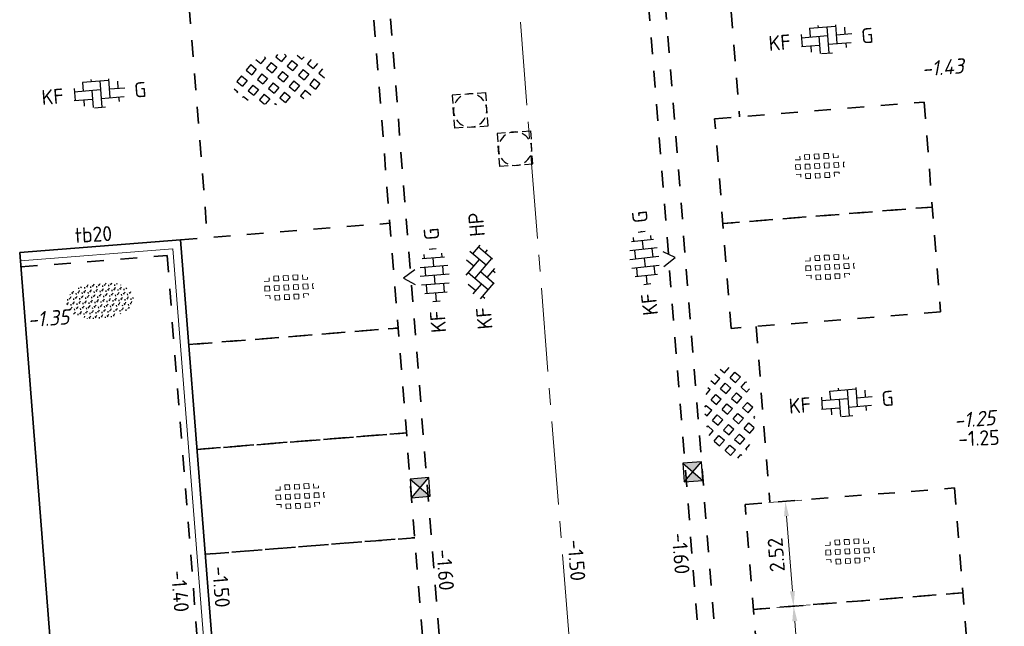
# Model space of a CAD drawing. Header units: metres. Extents: x 97990 to 98409, y 436026 to 436301.
# Tile 40 of 55: x 98260 to 98283, y 436213 to 436228. Entities that reach past the tile are written whole.
import ezdxf
from ezdxf.enums import TextEntityAlignment as Align

# ---------------------------------------------------------------- set-up
doc = ezdxf.new("R2010")
doc.units = ezdxf.units.M
doc.linetypes.add('AM-AS-SO', pattern=[16, 10, -2, 2, -2])
doc.linetypes.add('ZZ-HIDDEN-SO', pattern=[4, 2, -2])
for name, color, linetype, lineweight in [('B-WE-VH-NAP-T18-200', 252, 'Continuous', 18), ('B-WE-VH-OPENVERHARDING_TEGEL_GRAS-S-200', 70, 'Continuous', 18), ('N-GV-GR-BEPLANTING-G', 90, 'Continuous', 35), ('N-WE-AM-AS_WEG-G', 10, 'AM-AS-SO', 18), ('N-WE-GR-BEPLANTING-S-200', 90, 'Continuous', 25), ('N-WE-RI-HWA_KOLK-S-200', 150, 'Continuous', 25), ('N-WE-RI-OVERIG_RIOOLPUT-OPHOOGTEBRENGEN-S-200', 1, 'Continuous', 25), ('N-WE-VH-FUNDERING_ZANDCEMENTSTABILISATIE-G', 7, 'ZZ-HIDDEN-SO', 35), ('N-WE-VH-HALFVERHARDING_GRASBETONSTEEN-S-200', 1, 'Continuous', 25), ('N-WE-VH-KANTOPSLUITING-T18-200', 1, 'Continuous', 18), ('N-WE-VH-KANTOPSLUITING_ACHTERKANTBAND-G', 1, 'Continuous', 18), ('N-WE-VH-KANTOPSLUITING_TROTTOIRBAND_180X200-G', 2, 'Continuous', 35), ('N-WE-VH-M-200', 7, 'Continuous', 18), ('N-WE-VH-MATERIAALGRENS-G', 7, 'ZZ-HIDDEN-SO', 35), ('N-WE-VH-NAP-T18-200', 4, 'Continuous', 18), ('N-WE-VH-OPENVERHARDING_BETONSTRAATSTEEN-S-200', 90, 'Continuous', 25)]:
    doc.layers.add(name, color=color, linetype=linetype, lineweight=lineweight)
doc.styles.add('NLCS-ISO', font='NLCS-ISO.ttf')
doc.styles.add('NLCS-ISO-M200-T18', font='NLCS-ISO.ttf', dxfattribs={"height": 0.36})
doc.styles.add('NLCS-ISO-M200-T18_CURSIEF', font='NLCS-ISO.ttf', dxfattribs={"oblique": 15, "height": 0.36})
doc.dimstyles.new('NLCS-M200-T18-PIJL_L2_H0', dxfattribs={"dimscale": 0.2, "dimtxt": 2.5, "dimasz": 1.8, "dimexe": 2, "dimexo": 2, "dimgap": 0.7, "dimtad": 1, "dimzin": 0, "dimdsep": 46, "dimtxsty": 'NLCS-ISO-M200-T18', "dimcen": 0, "dimdle": 2, "dimclrd": 256, "dimclre": 256, "dimclrt": 1, "dimadec": 0, "dimazin": 0, "dimtfac": 1, "dimtdec": 3, "dimtofl": 0, "dimtmove": 0, "dimatfit": 3, "dimfxl": 2, "dimfxlon": 1, "dimtfillclr": 256, "dimtolj": 1, "dimtzin": 0, "dimlwd": -1, "dimlwe": -1, "dimarcsym": 0})

# ---------------------------------------------------------------- blocks, each defined once
blk = doc.blocks.new('SVH-BSS_KEIFORMAAT_KEPER_KL-SO')
for p, q in [((-2.227386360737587, 0.7424621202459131), (-1.387291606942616, 1.582556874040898)), ((-2.227386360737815, -0.7424621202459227), (-2.461364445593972e-13, 1.484924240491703)), ((-0.2594888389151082, 1.744413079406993), (1.484924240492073, -2.322309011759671e-13)), ((0.742462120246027, 0.7424621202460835), (1.540824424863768, 1.540824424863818)), ((-3.217335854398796, 0.2474873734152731), (-1.484924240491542, -1.484924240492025)), ((-3.217335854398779, -0.2474873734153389), (-2.969848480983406, 3.774758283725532e-14)), ((-2.561802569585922, 1.07687832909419), (-1.484924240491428, -2.748912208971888e-13)), ((-1.540824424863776, -1.540824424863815), (2.086109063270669e-13, 2.082778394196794e-13)), ((-0.7424621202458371, 0.7424621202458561), (1.484924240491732, -1.48492424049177)), ((0.7424621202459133, -0.7424621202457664), (2.561802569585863, 1.07687832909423)), ((1.387291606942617, -1.582556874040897), (2.969848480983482, 9.325873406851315e-15)), ((2.227386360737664, 0.7424621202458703), (3.217335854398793, -0.2474873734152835)), ((-0.7424621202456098, -0.7424621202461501), (0.2594888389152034, -1.744413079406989)), ((2.227386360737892, -0.7424621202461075), (2.561802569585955, -1.076878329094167)), ((-0.259488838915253, -1.744413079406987), (9.492406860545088e-14, -1.484924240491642))]:
    blk.add_line(p, q)
at = {"style": 'NLCS-ISO'}
blk.add_attdef('FORMAAT', text='', height=1.8, dxfattribs=at).set_placement((-4.25, 3.445092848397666e-16), align=Align.MIDDLE_RIGHT)
blk.add_attdef('KLEUR', text='', height=1.8, dxfattribs=at).set_placement((4.25, 0), align=Align.MIDDLE_LEFT)
at = {"style": 'NLCS-ISO', "flags": 1}
blk.add_attdef('FUNCTIE', text='', height=1.8, dxfattribs=at).set_placement((-7.804418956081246e-16, -2.75), align=Align.TOP_CENTER)
blk = doc.blocks.new('SVH-GRASTEGEL_01_KL-SO')
for p, q in [((-1.866236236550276, 0.8829363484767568), (-1.866236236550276, 1.384348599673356)), ((-1.291236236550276, 1.45793634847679), (-0.7162362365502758, 1.45793634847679)), ((-1.291236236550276, 0.8829363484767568), (-1.291236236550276, 1.457936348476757)), ((-0.7162362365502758, 0.8829363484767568), (-0.7162362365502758, 1.457936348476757)), ((-0.1412362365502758, 1.45793634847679), (0.4337637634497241, 1.45793634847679)), ((-0.1412362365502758, 0.8829363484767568), (-0.1412362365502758, 1.457936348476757)), ((0.4337637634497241, 0.8829363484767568), (0.4337637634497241, 1.457936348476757)), ((1.008763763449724, 1.45793634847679), (1.583763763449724, 1.45793634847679)), ((1.008763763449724, 0.8829363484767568), (1.008763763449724, 1.457936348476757)), ((1.583763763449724, 0.8829363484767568), (1.583763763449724, 1.457936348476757)), ((2.158763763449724, 0.8829363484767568), (2.158763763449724, 1.255005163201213)), ((-3.124977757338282, 0.3079363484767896), (-3.016236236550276, 0.3079363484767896)), ((-3.016236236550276, -0.2670636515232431), (-3.016236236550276, 0.3079363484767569)), ((-2.441236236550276, 0.8829363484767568), (-2.441236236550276, 1.094667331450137)), ((-2.441236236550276, 0.8829363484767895), (-1.866236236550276, 0.8829363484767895)), ((-2.441236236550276, 0.3079363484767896), (-1.866236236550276, 0.3079363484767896)), ((-2.441236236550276, -0.2670636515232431), (-2.441236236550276, 0.3079363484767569)), ((-1.866236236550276, -0.2670636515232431), (-1.866236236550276, 0.3079363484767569)), ((-1.291236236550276, 0.8829363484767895), (-0.7162362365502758, 0.8829363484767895)), ((-1.291236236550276, 0.3079363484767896), (-0.7162362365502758, 0.3079363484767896)), ((-1.291236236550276, -0.2670636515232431), (-1.291236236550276, 0.3079363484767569)), ((-0.7162362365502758, -0.2670636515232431), (-0.7162362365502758, 0.3079363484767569)), ((-0.1412362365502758, 0.8829363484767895), (0.4337637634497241, 0.8829363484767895)), ((-0.1412362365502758, 0.3079363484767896), (0.4337637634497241, 0.3079363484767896)), ((-0.1412362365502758, -0.2670636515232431), (-0.1412362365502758, 0.3079363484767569)), ((0.4337637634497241, -0.2670636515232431), (0.4337637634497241, 0.3079363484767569)), ((1.008763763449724, 0.8829363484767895), (1.583763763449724, 0.8829363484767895)), ((1.008763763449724, 0.3079363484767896), (1.583763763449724, 0.3079363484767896)), ((1.008763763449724, -0.2670636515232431), (1.008763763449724, 0.3079363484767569)), ((1.583763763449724, -0.2670636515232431), (1.583763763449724, 0.3079363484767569)), ((2.158763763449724, 0.8829363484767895), (2.72099081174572, 0.8829363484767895)), ((2.158763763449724, 0.3079363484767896), (2.733763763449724, 0.3079363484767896)), ((2.158763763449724, -0.2670636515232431), (2.158763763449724, 0.3079363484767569)), ((2.733763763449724, -0.2670636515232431), (2.733763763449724, 0.3079363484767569)), ((-3.137920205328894, -0.2670636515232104), (-3.016236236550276, -0.2670636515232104)), ((-2.441236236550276, -0.2670636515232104), (-1.866236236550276, -0.2670636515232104)), ((-2.441236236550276, -0.8420636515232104), (-1.866236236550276, -0.8420636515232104)), ((-2.441236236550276, -1.094667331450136), (-2.441236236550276, -0.842063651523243)), ((-1.866236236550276, -1.384348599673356), (-1.866236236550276, -0.842063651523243)), ((-1.291236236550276, -0.2670636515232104), (-0.7162362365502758, -0.2670636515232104)), ((-1.291236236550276, -0.8420636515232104), (-0.7162362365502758, -0.8420636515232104)), ((-1.291236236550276, -1.417063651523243), (-1.291236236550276, -0.842063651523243)), ((-0.7162362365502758, -1.417063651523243), (-0.7162362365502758, -0.842063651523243)), ((-0.1412362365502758, -0.2670636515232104), (0.4337637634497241, -0.2670636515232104)), ((-0.1412362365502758, -0.8420636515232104), (0.4337637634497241, -0.8420636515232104)), ((-0.1412362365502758, -1.417063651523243), (-0.1412362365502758, -0.842063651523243)), ((0.4337637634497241, -1.417063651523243), (0.4337637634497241, -0.842063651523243)), ((1.008763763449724, -0.2670636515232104), (1.583763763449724, -0.2670636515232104)), ((1.008763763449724, -0.8420636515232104), (1.583763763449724, -0.8420636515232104)), ((1.008763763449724, -1.417063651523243), (1.008763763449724, -0.842063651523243)), ((1.583763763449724, -1.417063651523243), (1.583763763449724, -0.842063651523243)), ((2.158763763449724, -0.2670636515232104), (2.733763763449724, -0.2670636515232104)), ((2.158763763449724, -0.8420636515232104), (2.733763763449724, -0.8420636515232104)), ((2.158763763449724, -1.255005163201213), (2.158763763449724, -0.842063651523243)), ((2.733763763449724, -0.871421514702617), (2.733763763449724, -0.842063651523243)), ((-1.291236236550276, -1.41706365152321), (-0.7162362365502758, -1.41706365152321)), ((-0.1412362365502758, -1.41706365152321), (0.4337637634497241, -1.41706365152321)), ((1.008763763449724, -1.41706365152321), (1.583763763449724, -1.41706365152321))]:
    blk.add_line(p, q)
at = {"style": 'NLCS-ISO'}
blk.add_attdef('FORMAAT', text='', height=1.8, dxfattribs=at).set_placement((-4.391236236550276, 0.02043634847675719), align=Align.MIDDLE_RIGHT)
blk.add_attdef('KLEUR', text='', height=1.8, dxfattribs=at).set_placement((4.108763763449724, 0.02043634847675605), align=Align.MIDDLE_LEFT)
at = {"style": 'NLCS-ISO', "flags": 1}
blk.add_attdef('FUNCTIE', text='', height=1.8, dxfattribs=at).set_placement((-0.1412362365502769, -2.729563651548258), align=Align.TOP_CENTER)
blk = doc.blocks.new('SVH-GRASBETONSTEEN_02-SO')
for p, q in [((-2.40223235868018, 2.210629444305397), (-2.766716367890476, 2.575113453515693)), ((-1.164783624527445, 2.210629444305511), (-0.5460651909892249, 2.82934787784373)), ((0.07264137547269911, 2.210629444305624), (-0.5460770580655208, 2.829347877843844)), ((0.6913657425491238, 2.82935381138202), (0.5625822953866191, 2.958137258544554)), ((0.6913657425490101, 2.829353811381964), (0.8046645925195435, 2.942652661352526)), ((1.310090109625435, 2.210629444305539), (1.894162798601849, 2.794702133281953)), ((2.547515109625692, 2.210629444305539), (1.980940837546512, 2.77720371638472)), ((-4.877094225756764, 0.9731925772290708), (-4.258375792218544, 1.591911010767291)), ((-3.639669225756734, 0.9731925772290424), (-4.258387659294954, 1.591911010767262)), ((-3.020944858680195, 1.591916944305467), (-3.639663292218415, 2.210635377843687)), ((-3.639657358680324, 2.210629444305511), (-3.587975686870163, 2.262311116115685)), ((-3.020944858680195, 1.591916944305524), (-2.402226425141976, 2.210635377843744)), ((-2.402220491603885, 0.9731925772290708), (-1.783502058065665, 1.591911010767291)), ((-1.164795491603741, 0.9731925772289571), (-1.78351392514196, 1.591911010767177)), ((-0.546071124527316, 1.591916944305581), (-1.164789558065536, 2.210635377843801)), ((-0.5460711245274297, 1.591916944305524), (0.0726473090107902, 2.210635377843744)), ((0.07265324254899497, 0.9731925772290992), (0.6913716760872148, 1.591911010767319)), ((1.310078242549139, 0.9731925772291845), (0.691359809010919, 1.591911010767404)), ((1.928802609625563, 1.591916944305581), (1.310084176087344, 2.210635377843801)), ((1.928802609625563, 1.591916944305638), (2.547521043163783, 2.210635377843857)), ((2.547526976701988, 0.9731925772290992), (3.166245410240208, 1.591911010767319)), ((3.784951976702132, 0.9731925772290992), (3.166233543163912, 1.591911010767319)), ((4.403676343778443, 1.591916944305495), (3.874966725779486, 2.120626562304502)), ((4.403676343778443, 1.591916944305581), (4.521478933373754, 1.709719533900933)), ((-4.877106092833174, -0.2642442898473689), (-5.487478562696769, 0.346128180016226)), ((-4.258381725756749, 0.3544800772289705), (-4.877100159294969, 0.9731985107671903)), ((-4.258381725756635, 0.3544800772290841), (-3.639663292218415, 0.973198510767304)), ((-3.639657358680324, -0.2642442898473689), (-3.020938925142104, 0.354474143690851)), ((-2.402232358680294, -0.2642442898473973), (-3.020950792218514, 0.3544741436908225)), ((-1.783507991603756, 0.3544800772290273), (-2.402226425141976, 0.9731985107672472)), ((-1.783507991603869, 0.3544800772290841), (-1.16478955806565, 0.973198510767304)), ((-1.164783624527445, -0.2642442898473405), (-0.5460651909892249, 0.3544741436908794)), ((0.07264137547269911, -0.2642442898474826), (-0.5460770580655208, 0.3544741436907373)), ((0.6913657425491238, 0.354480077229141), (0.07264730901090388, 0.9731985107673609)), ((0.6913657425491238, 0.3544800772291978), (1.310084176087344, 0.9731985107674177)), ((1.310090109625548, -0.2642442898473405), (1.928808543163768, 0.3544741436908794)), ((2.547515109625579, -0.2642442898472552), (1.928796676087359, 0.3544741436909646)), ((3.166239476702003, 0.354480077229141), (2.547521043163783, 0.9731985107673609)), ((3.166239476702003, 0.354480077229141), (3.784957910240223, 0.9731985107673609)), ((3.784963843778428, -0.2642442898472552), (4.403682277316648, 0.3544741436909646)), ((5.022388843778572, -0.2642442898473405), (4.403670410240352, 0.3544741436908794)), ((5.420953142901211, 0.5746401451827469), (5.022394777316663, 0.9731985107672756)), ((5.022400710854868, 0.9731925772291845), (5.140131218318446, 1.090923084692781)), ((-5.351839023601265, -0.7389772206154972), (-4.877100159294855, -0.2642383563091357)), ((-4.824880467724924, -1.449467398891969), (-4.258375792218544, -0.8829627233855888)), ((-3.639669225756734, -1.501681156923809), (-4.258387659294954, -0.8829627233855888)), ((-3.020944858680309, -0.8829567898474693), (-3.639663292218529, -0.2642383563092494)), ((-3.020944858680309, -0.8829567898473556), (-2.402226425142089, -0.2642383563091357)), ((-2.402220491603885, -1.50168115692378), (-1.783502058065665, -0.8829627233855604)), ((-1.164795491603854, -1.501681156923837), (-1.783513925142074, -0.8829627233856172)), ((-0.546071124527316, -0.8829567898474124), (-1.164789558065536, -0.2642383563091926)), ((-0.546071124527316, -0.8829567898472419), (0.07264730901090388, -0.264238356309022)), ((0.07265324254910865, -1.50168115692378), (0.6913716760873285, -0.8829627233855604)), ((1.310078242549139, -1.501681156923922), (0.691359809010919, -0.8829627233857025)), ((1.928802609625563, -0.8829567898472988), (1.310084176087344, -0.2642383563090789)), ((1.928802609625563, -0.8829567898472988), (2.547521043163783, -0.2642383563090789)), ((2.547526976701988, -1.501681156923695), (3.166245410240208, -0.8829627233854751)), ((3.784951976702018, -1.501681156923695), (3.166233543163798, -0.8829627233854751)), ((4.403676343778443, -0.8829567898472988), (3.784957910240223, -0.2642383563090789)), ((4.403676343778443, -0.8829567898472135), (5.022394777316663, -0.2642383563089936)), ((-4.120107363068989, -1.982119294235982), (-3.639663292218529, -1.501675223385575)), ((-3.290411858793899, -2.389872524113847), (-3.020938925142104, -2.120399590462)), ((-2.483972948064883, -2.657377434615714), (-3.020950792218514, -2.120399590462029)), ((-1.783507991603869, -2.120393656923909), (-2.402226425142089, -1.501675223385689)), ((-1.783507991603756, -2.120393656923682), (-1.164789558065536, -1.501675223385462)), ((-1.164783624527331, -2.73911802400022), (-0.5460651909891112, -2.120399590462)), ((0.07264137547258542, -2.739118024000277), (-0.5460770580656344, -2.120399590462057)), ((0.6913657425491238, -2.120393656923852), (0.07264730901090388, -1.501675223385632)), ((0.6913657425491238, -2.120393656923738), (1.310084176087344, -1.501675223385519)), ((1.310090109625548, -2.739118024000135), (1.928808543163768, -2.120399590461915)), ((2.469643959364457, -2.661246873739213), (1.928796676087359, -2.120399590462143)), ((3.166239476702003, -2.120393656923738), (2.547521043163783, -1.501675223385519)), ((3.166239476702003, -2.120393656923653), (3.784957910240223, -1.501675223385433)), ((-0.9755535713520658, -2.928348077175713), (-1.16478955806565, -2.739112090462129)), ((-0.1599215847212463, -2.971680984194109), (0.07264730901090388, -2.739112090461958)), ((1.442749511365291, -2.871777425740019), (1.310084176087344, -2.739112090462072))]:
    blk.add_line(p, q)
at = {"style": 'NLCS-ISO'}
blk.add_attdef('FORMAAT', text='', height=1.8, dxfattribs=at).set_placement((-6.620801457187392, -0.09580145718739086), align=Align.MIDDLE_RIGHT)
blk.add_attdef('KLEUR', text='', height=1.8, dxfattribs=at).set_placement((6.429198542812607, -0.09580145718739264), align=Align.MIDDLE_LEFT)
at = {"style": 'NLCS-ISO', "flags": 1}
blk.add_attdef('FUNCTIE', text='', height=1.8, dxfattribs=at).set_placement((-7.110529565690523e-16, -3.975), align=Align.TOP_CENTER)
blk = doc.blocks.new('SVH-BSS_KEIFORMAAT_ELLEBOOG_KL-SO')
for p, q in [((-1.871609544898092, 1.430685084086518), (-1.871609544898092, 0.3855414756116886)), ((-1.858739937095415, 1.435541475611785), (1.278390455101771, 1.435541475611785)), ((-0.8216095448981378, 1.693156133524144), (-0.8216095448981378, 1.435541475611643)), ((0.2283904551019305, 1.435541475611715), (0.2283904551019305, -1.714458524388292)), ((1.278390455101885, 1.608929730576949), (1.278390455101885, -0.664458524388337)), ((2.32839045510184, 1.220907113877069), (2.32839045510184, 0.3855414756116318)), ((-2.921609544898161, 0.7665653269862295), (-2.921609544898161, -0.6644585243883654)), ((-2.921609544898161, 0.3855414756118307), (0.2283904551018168, 0.3855414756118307)), ((-0.8216095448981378, 0.385541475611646), (-0.8216095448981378, -1.693156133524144)), ((1.278390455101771, 0.3855414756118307), (3.170147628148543, 0.3855414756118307)), ((-3.006619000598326, -0.6644585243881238), (-0.8216095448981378, -0.6644585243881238)), ((-1.871609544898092, -0.6644585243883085), (-1.871609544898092, -1.430685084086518)), ((0.2283904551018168, -0.6644585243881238), (3.006619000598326, -0.6644585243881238)), ((2.32839045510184, -0.6644585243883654), (2.32839045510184, -1.22090711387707)), ((-0.6516744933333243, -1.714458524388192), (0.6516744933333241, -1.714458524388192))]:
    blk.add_line(p, q)
at = {"style": 'NLCS-ISO'}
blk.add_attdef('FORMAAT', text='', height=1.8, dxfattribs=at).set_placement((-4.25, 3.367778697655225e-16), align=Align.MIDDLE_RIGHT)
blk.add_attdef('KLEUR', text='', height=1.8, dxfattribs=at).set_placement((4.25, 0), align=Align.MIDDLE_LEFT)
at = {"style": 'NLCS-ISO', "flags": 1}
blk.add_attdef('FUNCTIE', text='', height=1.8, dxfattribs=at).set_placement((-7.804418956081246e-16, -2.750000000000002), align=Align.TOP_CENTER)
blk = doc.blocks.new('SRI-KOLK_STRAAT_01-SO')
h = blk.add_hatch(color=256)
h.dxf.hatch_style = 1
h.paths.add_polyline_path([(0, 1.125), (-1.125, 2.25), (-1.125, 1.110223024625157e-16)])
h.paths.add_polyline_path([(1.125, 2.25), (0, 1.125), (1.125, 1.110223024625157e-16)])
for p, q in [((-1.125, 1.530808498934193e-17), (1.125, 2.25)), ((1.125, 0), (-1.125, 2.25))]:
    blk.add_line(p, q)
blk.add_lwpolyline([(-1.125, 0), (1.125, 0), (1.125, 2.25), (-1.125, 2.25)], close=True)
blk = doc.blocks.new('*D284')
at = {"layer": 'Defpoints', "color": 0, "ltscale": 0.2, "transparency": 16777216}
for p in [(98265.57129583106, 436258.2685568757), (98265.57131257, 436258.2683449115), (98266.96440265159, 436184.8937740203)]:
    blk.add_point(p, dxfattribs=at)
at = {"layer": 'N-WE-VH-M-200', "ltscale": 0.2, "transparency": 16777216}
for p, q in [((98261.22874129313, 436257.524164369), (98261.16576093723, 436258.3216814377)), ((98261.55613379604, 436257.9512640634), (98265.2124298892, 436258.240003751)), ((98265.57131257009, 436258.2683449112), (98265.60280274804, 436257.8695863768))]:
    blk.add_line(p, q, dxfattribs=at)
for points in [[(98265.2171534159, 436258.1801899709), (98265.2077063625, 436258.2998175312), (98265.57131257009, 436258.2683449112)], [(98261.56085732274, 436257.8914502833), (98261.55141026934, 436258.0110778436), (98261.19725111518, 436257.9229229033)]]:
    blk.add_solid(points, dxfattribs=at)
at = {"layer": 'N-WE-VH-M-200', "color": 1, "ltscale": 0.2, "transparency": 16777216, "insert": (98263.3590897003, 436258.4146407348), "char_height": 0.36, "attachment_point": 5, "rotation": 4.51530803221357, "style": 'NLCS-ISO-M200-T18'}
blk.add_mtext('\\A1;4.39', dxfattribs=at)
blk = doc.blocks.new('*D286')
at = {"layer": 'Defpoints', "color": 0, "ltscale": 0.2, "transparency": 16777216}
for p in [(98273.6687267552, 436244.678105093), (98279.80165760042, 436186.8519395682), (98279.80165760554, 436186.8519395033)]:
    blk.add_point(p, dxfattribs=at)
at = {"layer": 'N-WE-VH-M-200', "ltscale": 0.2, "transparency": 16777216}
for p, q in [((98279.8016576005, 436186.8519395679), (98279.77016742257, 436187.2506981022)), ((98278.21350813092, 436187.1277678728), (98278.27648848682, 436186.3302508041)), ((98278.60388098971, 436186.7573504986), (98279.44277491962, 436186.8235984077))]:
    blk.add_line(p, q, dxfattribs=at)
for points in [[(98278.60860451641, 436186.6975367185), (98278.59915746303, 436186.8171642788), (98278.24499830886, 436186.7290093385)], [(98279.44749844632, 436186.7637846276), (98279.43805139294, 436186.8834121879), (98279.8016576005, 436186.8519395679)]]:
    blk.add_solid(points, dxfattribs=at)
at = {"layer": 'N-WE-VH-M-200', "color": 1, "ltscale": 0.2, "transparency": 16777216, "insert": (98278.99813581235, 436187.1094812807), "char_height": 0.36, "attachment_point": 5, "rotation": 4.51530803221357, "style": 'NLCS-ISO-M200-T18'}
blk.add_mtext('\\A1;1.56', dxfattribs=at)
blk = doc.blocks.new('*D170')
at = {"layer": 'Defpoints', "color": 0, "ltscale": 0.2, "transparency": 16777216}
for p in [(98277.09889106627, 436213.4661977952), (98278.06488526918, 436213.5424828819), (98277.29727918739, 436210.9540190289)]:
    blk.add_point(p, dxfattribs=at)
at = {"layer": 'N-WE-VH-M-200', "ltscale": 0.2, "transparency": 16777216}
for p, q in [((98277.66612673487, 436213.5109927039), (98278.4636438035, 436213.5739730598)), ((98278.23493223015, 436211.3891867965), (98278.09322642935, 436213.183600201)), ((98277.86451485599, 436210.9988139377), (98278.66203192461, 436211.0617942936))]:
    blk.add_line(p, q, dxfattribs=at)
for points in [[(98278.0334126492, 436213.1788766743), (98278.15304020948, 436213.1883237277), (98278.06488526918, 436213.5424828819)], [(98278.17511844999, 436211.3844632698), (98278.29474601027, 436211.3939103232), (98278.2632733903, 436211.0303041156)]]:
    blk.add_solid(points, dxfattribs=at)
at = {"layer": 'N-WE-VH-M-200', "color": 1, "ltscale": 0.2, "transparency": 16777216, "insert": (98277.8450725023, 436212.2612013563), "char_height": 0.36, "attachment_point": 5, "rotation": 94.51530803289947, "style": 'NLCS-ISO-M200-T18'}
blk.add_mtext('\\A1;2.52', dxfattribs=at)
blk = doc.blocks.new('*D171')
at = {"layer": 'Defpoints', "color": 0, "ltscale": 0.2, "transparency": 16777216}
for p in [(98276.90050294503, 436215.9783765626), (98277.86649714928, 436216.0546616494), (98277.09889106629, 436213.4661977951)]:
    blk.add_point(p, dxfattribs=at)
at = {"layer": 'N-WE-VH-M-200', "ltscale": 0.2, "transparency": 16777216}
for p, q in [((98277.46773861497, 436216.0231714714), (98278.26525568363, 436216.0861518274)), ((98278.03654411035, 436213.9013655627), (98277.89483830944, 436215.6957789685)), ((98277.66612673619, 436213.5109927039), (98278.46364380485, 436213.5739730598))]:
    blk.add_line(p, q, dxfattribs=at)
for points in [[(98277.83502452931, 436215.6910554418), (98277.9546520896, 436215.7005024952), (98277.86649714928, 436216.0546616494)], [(98277.97673033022, 436213.896642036), (98278.0963578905, 436213.9060890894), (98278.0648852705, 436213.5424828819)]]:
    blk.add_solid(points, dxfattribs=at)
at = {"layer": 'N-WE-VH-M-200', "color": 1, "ltscale": 0.2, "transparency": 16777216, "insert": (98277.64668438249, 436214.7733801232), "char_height": 0.36, "attachment_point": 5, "rotation": 94.51530803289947, "style": 'NLCS-ISO-M200-T18'}
blk.add_mtext('\\A1;2.52', dxfattribs=at)
blk = doc.blocks.new('SGR-BEPLANTING_SOORT_01_KL-SO')
h = blk.add_hatch()
h.set_pattern_fill('AGR-BEPLANTING_SOORT_01', color=256, scale=0.1, pattern_type=2)
h.set_pattern_definition([(59.99999999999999, (0, 0), (-0.2886752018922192, 0.4999998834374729), [0.144338, -0.4330130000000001]), (120, (0, 0), (-0.5773502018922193, -1.165625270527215e-07), [0.144338, -0.433013]), (270, (0, 0), (0.288675, -0.5000000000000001), [0.125, -0.875])])
edge = h.paths.add_edge_path()
edge.add_ellipse((0, 0), major_axis=(3.25, -8.51819583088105e-16), ratio=0.5384615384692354, start_angle=0, end_angle=359.9999999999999)
at = {"style": 'NLCS-ISO'}
blk.add_attdef('TYPE', text='', height=1.8, dxfattribs=at).set_placement((4.25, -1.446759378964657e-15), align=Align.MIDDLE_LEFT)
blk = doc.blocks.new('SRI-PUT_OPHOOGTEBRENGEN-SO')
for p, q in [((-0.5, 2), (0.5, 2)), ((-2, -0.4999999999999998), (-2, 0.5)), ((2, -0.4999999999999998), (2, 0.5000000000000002)), ((-0.5, -2), (0.5, -2))]:
    blk.add_line(p, q)
for points in [[(-1, 2), (-2, 2), (-2, 0.9999999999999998)], [(1, 2), (2, 2), (2, 0.9999999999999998)], [(-1, -2), (-2, -2), (-2, -0.9999999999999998)], [(1, -2), (2, -2), (2, -0.9999999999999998)]]:
    blk.add_lwpolyline(points)
for start, end in [(120, 150), (75.52248781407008, 104.4775121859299), (30, 59.99999999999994), (165.5224878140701, 194.4775121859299), (345.5224878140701, 14.47751218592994), (209.9999999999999, 239.9999999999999), (300.0000000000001, 330.0000000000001), (255.52248781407, 284.4775121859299)]:
    blk.add_arc((0, 0), 2, start, end)
blk = doc.blocks.new('SVH-BSS_KEIFORMAAT_HALFST_KL-SO')
for p, q in [((-2.099999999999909, -1.33561257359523), (-2.099999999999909, 1.33561257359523)), ((-1.049999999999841, -1.656152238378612), (-1.049999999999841, 1.656152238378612)), ((1.13686837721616e-13, -1.75), (1.13686837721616e-13, 1.75)), ((1.050000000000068, -1.65615223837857), (1.050000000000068, 1.65615223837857)), ((2.100000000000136, -1.335612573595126), (2.100000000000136, 1.335612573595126)), ((-3.149999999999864, -0.4307692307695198), (-3.149999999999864, 0.4307692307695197)), ((-3.149999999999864, 0), (-2.099999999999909, 0)), ((-2.100000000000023, 1.049999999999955), (-1.050000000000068, 1.049999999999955)), ((-1.049999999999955, 0), (0, 0)), ((-1.13686837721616e-13, 1.049999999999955), (1.049999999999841, 1.049999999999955)), ((1.049999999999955, 0), (2.099999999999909, 0)), ((2.099999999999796, 1.049999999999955), (2.600000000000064, 1.049999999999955)), ((3.150000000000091, -0.4307692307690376), (3.150000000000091, 0.4307692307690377)), ((3.149999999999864, 0), (3.25, 0)), ((-2.100000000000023, -1.050000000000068), (-1.050000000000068, -1.050000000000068)), ((-1.13686837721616e-13, -1.050000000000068), (1.049999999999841, -1.050000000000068)), ((2.099999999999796, -1.050000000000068), (2.599999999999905, -1.050000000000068))]:
    blk.add_line(p, q)
at = {"style": 'NLCS-ISO'}
blk.add_attdef('FORMAAT', text='', height=1.8, dxfattribs=at).set_placement((-4.25, 3.306314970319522e-16), align=Align.MIDDLE_RIGHT)
blk.add_attdef('KLEUR', text='', height=1.8, dxfattribs=at).set_placement((4.25, 0), align=Align.MIDDLE_LEFT)
at = {"style": 'NLCS-ISO', "flags": 1}
blk.add_attdef('FUNCTIE', text='', height=1.8, dxfattribs=at).set_placement((-7.804418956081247e-16, -2.75), align=Align.TOP_CENTER)

msp = doc.modelspace()

# ---------------------------------------------------------------- linework, layer by layer
at = {"layer": 'N-GV-GR-BEPLANTING-G'}
msp.add_lwpolyline([(98262.0624290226, 436189.3529809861), (98259.50080177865, 436222.0200394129)], dxfattribs=at)
at = {"layer": 'N-WE-AM-AS_WEG-G', "ltscale": 0.2}
msp.add_line((98267.48135080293, 436278.5818921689), (98276.0592588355, 436169.960275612), dxfattribs=at)
at = {"layer": 'N-WE-VH-FUNDERING_ZANDCEMENTSTABILISATIE-G', "ltscale": 0.2}
msp.add_lwpolyline([(98259.5281634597, 436221.6711105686), (98263.03622472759, 436221.9461994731), (98265.56021453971, 436189.9850438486), (98262.03440789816, 436189.7018574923)], dxfattribs=at)
at = {"layer": 'N-WE-VH-KANTOPSLUITING_ACHTERKANTBAND-G'}
msp.add_lwpolyline([(98259.51643702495, 436221.8206515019), (98263.17395686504, 436222.1074603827), (98265.72154200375, 436189.8475183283), (98262.04641695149, 436189.5523389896)], dxfattribs=at)
at = {"layer": 'N-WE-VH-KANTOPSLUITING_TROTTOIRBAND_180X200-G'}
msp.add_lwpolyline([(98259.50080177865, 436222.0200394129), (98263.35759971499, 436222.3224749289), (98265.93664528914, 436189.6641509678), (98262.0624290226, 436189.3529809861)], dxfattribs=at)
at = {"layer": 'N-WE-VH-MATERIAALGRENS-G', "ltscale": 0.2}
for p, q in [((98266.73557471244, 436243.5320668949), (98272.84644959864, 436166.1856098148)), ((98267.1343321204, 436243.5635713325), (98273.21361079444, 436166.6170332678)), ((98273.76867666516, 436238.3326651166), (98278.17768140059, 436182.5120050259)), ((98274.16743474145, 436238.364161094), (98278.57643947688, 436182.5435010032)), ((98263.44222546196, 436229.4949260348), (98264.00460288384, 436222.3735691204)), ((98276.50537264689, 436228.5926295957), (98276.76774687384, 436225.2701979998)), ((98276.17044772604, 436225.2230289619), (98281.19480525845, 436225.6198052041)), ((98281.19480525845, 436225.6198052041), (98281.59158150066, 436220.5954476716)), ((98276.56722396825, 436220.1986714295), (98276.17044772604, 436225.2230289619)), ((98276.36883584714, 436222.7108501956), (98281.39319337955, 436223.1076264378)), ((98281.39319337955, 436223.1076264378), (98276.36883584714, 436222.7108501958)), ((98276.36883584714, 436222.7108501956), (98281.22786696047, 436223.0945705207)), ((98263.357599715, 436222.3224749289), (98268.38195724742, 436222.7192511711)), ((98281.59158150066, 436220.5954476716), (98276.56722396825, 436220.1986714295)), ((98263.55598783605, 436219.8102961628), (98268.58034536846, 436220.2070724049)), ((98263.72258725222, 436219.8234586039), (98268.57839936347, 436220.2070994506)), ((98277.164523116, 436220.2458404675), (98277.49780209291, 436216.0255456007)), ((98263.75437595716, 436217.2981173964), (98268.77873348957, 436217.6948936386)), ((98268.77873348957, 436217.6948936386), (98263.75437595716, 436217.2981173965)), ((98263.92088291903, 436217.3112665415), (98268.77873348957, 436217.6948936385)), ((98276.90050294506, 436215.9783765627), (98281.92486047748, 436216.3751528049)), ((98281.92486047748, 436216.3751528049), (98282.32163671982, 436211.350795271)), ((98277.2972791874, 436210.9540190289), (98276.90050294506, 436215.9783765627)), ((98268.97712161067, 436215.1827148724), (98263.95276407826, 436214.7859386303)), ((98264.11917764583, 436214.7990863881), (98268.97535527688, 436215.1827561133)), ((98282.12324859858, 436213.8629740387), (98277.09889106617, 436213.4661977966)), ((98277.0988910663, 436213.466197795), (98282.12324859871, 436213.8629740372))]:
    msp.add_line(p, q, dxfattribs=at)
at = {"layer": 'N-WE-VH-OPENVERHARDING_BETONSTRAATSTEEN-S-200', "ltscale": 0.2}
for points in [[(98274.95558397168, 436221.6858341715), (98275.2210235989, 436221.8944283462), (98274.93917196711, 436222.0361791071)], [(98268.982946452, 436221.6050308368), (98268.71059036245, 436221.4055518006), (98268.9874763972, 436221.2543309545)]]:
    msp.add_lwpolyline(points, dxfattribs=at)

# ---------------------------------------------------------------- block references
at = {"layer": 'B-WE-VH-OPENVERHARDING_TEGEL_GRAS-S-200', "xscale": 0.2000000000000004, "yscale": 0.2000000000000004, "zscale": 0.2000000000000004, "rotation": 183.0849812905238}
for p in [(98278.65887600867, 436224.0956116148), (98278.90373084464, 436221.6715156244), (98265.92613199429, 436221.1839034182), (98266.19231821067, 436216.1810857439), (98279.3832160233, 436214.8587079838)]:
    msp.add_blockref('SVH-GRASTEGEL_01_KL-SO', p, dxfattribs=at)
at = {"layer": 'N-WE-GR-BEPLANTING-S-200', "xscale": 0.2499999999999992, "yscale": 0.2499999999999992, "zscale": 0.2499999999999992, "rotation": 5.122887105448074}
msp.add_blockref('SGR-BEPLANTING_SOORT_01_KL-SO', (98261.4245890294, 436220.8647552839), dxfattribs=at)
at = {"layer": 'N-WE-RI-HWA_KOLK-S-200', "xscale": 0.2000000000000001, "yscale": 0.2000000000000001, "rotation": 274.5199999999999}
for p in [(98275.42362576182, 436216.7450093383), (98268.88206393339, 436216.3635616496)]:
    msp.add_blockref('SRI-KOLK_STRAAT_01-SO', p, dxfattribs=at)
at = {"layer": 'N-WE-RI-OVERIG_RIOOLPUT-OPHOOGTEBRENGEN-S-200', "xscale": 0.1999999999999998, "yscale": 0.1999999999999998, "zscale": 0.1999999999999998}
for p, rotation in [((98270.30711864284, 436225.4237477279), 4.515308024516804), ((98271.38274042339, 436224.5055768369), 4.51530803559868)]:
    msp.add_blockref('SRI-PUT_OPHOOGTEBRENGEN-SO', p, dxfattribs=dict(at, rotation=rotation))
at = {"layer": 'N-WE-VH-HALFVERHARDING_GRASBETONSTEEN-S-200'}
for p, xscale, yscale, zscale, rotation in [((98265.71367230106, 436226.1644477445), 0.2000000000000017, 0.2000000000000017, 0.2000000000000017, 185.7237380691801), ((98276.53300799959, 436218.1612994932), 0.2, 0.2, 0.2, 274.2062288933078)]:
    msp.add_blockref('SVH-GRASBETONSTEEN_02-SO', p, dxfattribs=dict(at, xscale=xscale, yscale=yscale, zscale=zscale, rotation=rotation))
at = {"layer": 'N-WE-VH-OPENVERHARDING_BETONSTRAATSTEEN-S-200', "ltscale": 0.2}
for name, p, xscale, yscale, zscale, rotation in [('SVH-BSS_KEIFORMAAT_ELLEBOOG_KL-SO', (98278.8393113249, 436227.1351346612), 0.2, 0.2, 0.2, 4.558623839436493), ('SVH-BSS_KEIFORMAAT_ELLEBOOG_KL-SO', (98261.39995964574, 436225.8394527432), 0.2, 0.2, 0.2, 4.558623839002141), ('SVH-BSS_KEIFORMAAT_HALFST_KL-SO', (98274.48700202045, 436221.8818396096), 0.1999999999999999, 0.1999999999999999, 0.1999999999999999, 96.22853088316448), ('SVH-BSS_KEIFORMAAT_HALFST_KL-SO', (98269.45347598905, 436221.4691248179), 0.2, 0.2, 0.2, 94.28649620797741), ('SVH-BSS_KEIFORMAAT_ELLEBOOG_KL-SO', (98279.32513133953, 436218.4413305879), 0.2, 0.2, 0.2, 4.558623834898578)]:
    msp.add_blockref(name, p, dxfattribs=dict(at, xscale=xscale, yscale=yscale, zscale=zscale, rotation=rotation)).add_auto_attribs({'FORMAAT': 'KF', 'KLEUR': 'G'})
at = {"layer": 'N-WE-VH-OPENVERHARDING_BETONSTRAATSTEEN-S-200', "xscale": 0.2, "yscale": 0.2, "zscale": 0.2, "rotation": 94.77464798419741}
msp.add_blockref('SVH-BSS_KEIFORMAAT_KEPER_KL-SO', (98270.5523239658, 436221.5516075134), dxfattribs=at).add_auto_attribs({'FORMAAT': 'KF', 'KLEUR': 'HP'})

# ---------------------------------------------------------------- texts
at = {"layer": 'B-WE-VH-NAP-T18-200', "linetype": 'Continuous', "style": 'NLCS-ISO-M200-T18_CURSIEF', "oblique": 15}
for s, p in [('-1.43', (98281.151, 436226.236, -1.433)), ('-1.35', (98259.704, 436220.223, -1.354)), ('-1.25', (98281.923, 436217.808, -1.254))]:
    msp.add_text(s, height=0.36, rotation=4.426999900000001, dxfattribs=at).set_placement(p)
at = {"layer": 'N-WE-VH-KANTOPSLUITING-T18-200', "ltscale": 0.2, "style": 'NLCS-ISO-M200-T18'}
msp.add_text('tb20', height=0.36, rotation=3.221958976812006, dxfattribs=at).set_placement((98260.83083913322, 436222.2466686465))
at = {"layer": 'N-WE-VH-NAP-T18-200', "ltscale": 0.2, "style": 'NLCS-ISO-M200-T18'}
for s, height, rotation, p in [('-1.25', 0.3599999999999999, 2.372101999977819, (98282.02280560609, 436217.3710779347)), ('-1.60', 0.36, 274.5193970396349, (98275.13885546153, 436215.2831142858)), ('-1.50', 0.36, 274.5193970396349, (98272.63879235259, 436215.1223933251)), ('-1.60', 0.36, 274.5193970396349, (98269.48905739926, 436214.8912127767)), ('-1.40', 0.36, 274.5193970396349, (98263.12797194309, 436214.3845910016)), ('-1.50', 0.36, 274.5193970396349, (98264.11440560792, 436214.4848643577))]:
    msp.add_text(s, height=height, rotation=rotation, dxfattribs=at).set_placement(p)

# ---------------------------------------------------------------- dimensions: what is measured, and where the dimension line sits
at = {"layer": 'N-WE-VH-M-200', "ltscale": 0.2}
for base, p1, p2, angle, override, picture, middle in [((98265.57131257, 436258.2683449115), (98266.96440265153, 436184.89377402), (98265.571295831, 436258.2685568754), 184.5153080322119, {"dimtad": 4, "dimclrt": 1, "dimtmove": 1}, '*D284', (98263.35908970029, 436258.4146407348)), ((98279.80165760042, 436186.8519395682), (98273.66872675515, 436244.6781050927), (98279.80165760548, 436186.851939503), 184.5153080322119, {"dimtad": 4, "dimclrt": 1, "dimtmove": 1}, '*D286', (98278.99813581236, 436187.1094812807)), ((98277.86649714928, 436216.0546616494), (98277.0988910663, 436213.466197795), (98276.90050294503, 436215.9783765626), 94.51530803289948, {"dimtmove": 1}, '*D171', (98277.64668438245, 436214.7733801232))]:
    dim = msp.add_linear_dim(base=base, p1=p1, p2=p2, angle=angle, dimstyle='NLCS-M200-T18-PIJL_L2_H0', override=override, dxfattribs=at)
    dim.commit()
    dim.dimension.update_dxf_attribs({"geometry": picture, "text_midpoint": middle})
dim = msp.add_linear_dim(base=(98278.06488526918, 436213.5424828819), p1=(98277.2972791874, 436210.9540190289), p2=(98277.09889106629, 436213.4661977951), angle=94.51530803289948, dimstyle='NLCS-M200-T18-PIJL_L2_H0', dxfattribs=at)
dim.commit()
dim.dimension.update_dxf_attribs({"geometry": '*D170', "text_midpoint": (98277.84507250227, 436212.2612013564)})

doc.saveas('drawing.dxf')
